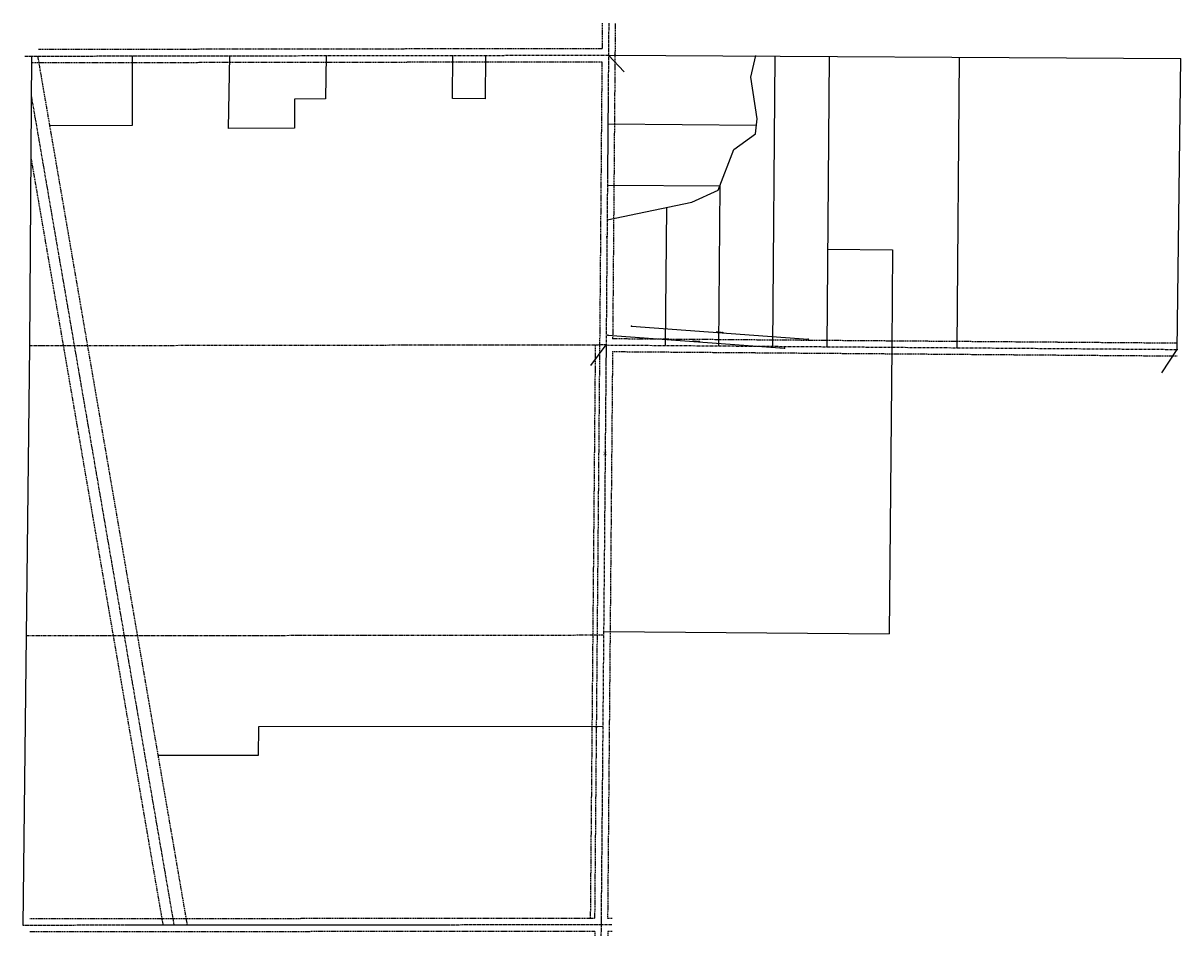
# Model space of a CAD drawing. Extents: x 1704349 to 1709692, y 648396 to 652606.
import ezdxf
from ezdxf.enums import TextEntityAlignment as Align

# ---------------------------------------------------------------- set-up
doc = ezdxf.new("R2010")
doc.units = 0
doc.header["$LTSCALE"] = 10
doc.header["$MEASUREMENT"] = 0
for name, pattern in [('CENTER', [2, 1.25, -0.25, 0.25, -0.25]), ('DASHED', [0.75, 0.5, -0.25]), ('DASHEDX2', [1.5, 1, -0.5]), ('PHANTOM', [2.5, 1.25, -0.25, 0.25, -0.25, 0.25, -0.25])]:
    doc.linetypes.add(name, pattern=pattern)
for name, color, linetype in [('0-centerline', 2, 'CENTER'), ('0-row', 2, 'DASHED'), ('0-RR', 4, 'DASHED'), ('0-surveys', 4, 'Continuous'), ('0-water line easement', 4, 'DASHEDX2'), ('BRGTXT', 7, 'Continuous'), ('CENTERLINE EXISITNG', 1, 'Continuous'), ('CONT_IPIN', 7, 'Continuous'), ('CONT_MAG', 7, 'Continuous'), ('CONT_PK', 4, 'Continuous'), ('CONTROL', 1, 'Continuous'), ('PNTDESC', 2, 'Continuous'), ('PNTMARK', 1, 'Continuous'), ('PNTNO', 2, 'Continuous')]:
    doc.layers.add(name, color=color, linetype=linetype)
doc.styles.add('PTXT', font='TXT')
doc.styles.add('ROMANS', font='ROMANS.SHX')

# ---------------------------------------------------------------- blocks, each defined once
blk = doc.blocks.new('SPT1')
at = {"layer": 'PNTMARK', "linetype": 'Continuous'}
for p, q in [((-0.5, 0), (0.5, 0)), ((0, -0.5), (0, 0.5))]:
    blk.add_line(p, q, dxfattribs=at)
blk = doc.blocks.new('SRVPNO1')
at = {"layer": 'PNTDESC', "style": 'PTXT'}
blk.add_attdef('DESC2', text='', height=1, dxfattribs=at).set_placement((0, -1.75), align=Align.CENTER)
at = {"layer": 'PNTNO', "style": 'PTXT'}
blk.add_attdef('PT#', text='', height=1, dxfattribs=at).set_placement((0, 0.75), align=Align.CENTER)
blk = doc.blocks.new('PNTMARK')
at = {"layer": 'CONT_IPIN'}
blk.add_circle((0, 0), 0.5, dxfattribs=at)
blk = doc.blocks.new('SPT01')
at = {"layer": 'CONT_IPIN'}
blk.add_blockref('PNTMARK', (0, 0), dxfattribs=at)
blk = doc.blocks.new('SPT5')
at = {"layer": 'CONT_PK'}
for p, q in [((-0.375, 0), (-0.5, 0)), ((-0.375, 0), (0.375, 0)), ((0, 0.375), (0, 0.5)), ((0, -0.375), (0, 0.375)), ((0.375, 0), (0.5, 0)), ((0, -0.375), (0, -0.5))]:
    blk.add_line(p, q, dxfattribs=at)
for start, end in [(90, 180), (180, 270), (0, 90), (270, 0)]:
    blk.add_arc((0, 0), 0.375, start, end, dxfattribs=at)
blk.add_point((0, 0), dxfattribs=at)
blk.add_point((0, 0), dxfattribs=at)

msp = doc.modelspace()

# ---------------------------------------------------------------- linework, layer by layer
for p, q in [((1707156.8, 651207.8, 649.2), (1707972, 651148.4, 650.1)), ((1707047.4, 651166, 649.2), (1707862.5, 651106.6, 650.1))]:
    msp.add_line(p, q)
at = {"layer": '0-centerline'}
for p, q in [((1707051.4, 652605.1), (1707039.3, 651121)), ((1704356.3, 652453.5), (1707050.2, 652457.9)), ((1707039.3, 651121), (1707016, 648445.8)), ((1707039.3, 651121), (1709675.3, 651100.5)), ((1707016, 648446.1), (1704349.1, 648443.8)), ((1707016, 648446.1), (1707015.6, 648396.1)), ((1707066, 648446.1), (1707016, 648446.1))]:
    msp.add_line(p, q, dxfattribs=at)
at = {"layer": '0-row', "linetype": 'DASHED'}
for p, q in [((1704389.3, 652423.6), (1707019.9, 652427.8)), ((1707019.9, 652427.8), (1707009.3, 651121.2)), ((1707009.3, 651121.2), (1706986.2, 648475.8)), ((1707069, 651090.7), (1707046.2, 648475.8)), ((1707069, 651090.7), (1709675.1, 651070.5)), ((1706986.2, 648475.8), (1704379.4, 648473.8)), ((1707067, 648475.8), (1707047.3, 648475.8)), ((1706986.8, 648415.8), (1704379.5, 648413.8)), ((1706986.8, 648415.8), (1706986.6, 648396.1)), ((1707046.8, 648415.8), (1707046.6, 648395.6)), ((1707067, 648415.8), (1707046.8, 648415.8))]:
    msp.add_line(p, q, dxfattribs=at)
for points in [[(1707021.4, 652605.5), (1707020.4, 652487.8), (1704419.2, 652483.6)], [(1707081.4, 652604.6), (1707069.5, 651150.7), (1709675.5, 651130.5)]]:
    msp.add_lwpolyline(points, dxfattribs=at)
at = {"layer": '0-RR', "linetype": 'CENTER'}
msp.add_line((1705046.6, 648444.3), (1704388.2, 652268.6), dxfattribs=at)
at = {"layer": '0-RR'}
for points in [[(1705107.4, 648444.4), (1704417.2, 652453.6)], [(1704995.8, 648444.3), (1704386.1, 651986.2)]]:
    msp.add_lwpolyline(points, dxfattribs=at)
at = {"layer": '0-surveys'}
for p, q in [((1704379.6, 651116.8), (1704389.6, 652453.6)), ((1704853.8, 652134.8), (1704853.7, 652454.3)), ((1707050.2, 652458.6), (1709691.6, 652443)), ((1707818.3, 652454), (1707807.4, 651115)), ((1708068.2, 652452.5), (1708057.3, 651113.1)), ((1708668.2, 652448.4), (1708657.3, 651108.4)), ((1709675.3, 651100.5), (1709691.6, 652443)), ((1704472.2, 652134.2), (1704853.8, 652134.8)), ((1707047.6, 652141.3), (1707733.5, 652135.7)), ((1707045.3, 651858.6), (1707563.5, 651854.4)), ((1707563.5, 651854.4), (1707557.5, 651117)), ((1707317.8, 651755.9), (1707312.6, 651118.9)), ((1708061, 651563.1), (1708361, 651560.7)), ((1708361, 651560.7), (1708357.3, 651110.7)), ((1704349.1, 648443.8), (1704379.6, 651116.8)), ((1708357.3, 651110.7), (1708346.3, 649788.9)), ((1707028.3, 649800), (1708346.3, 649788.9))]:
    msp.add_line(p, q, dxfattribs=at)
at = {"layer": '0-surveys', "linetype": 'PHANTOM'}
for p, q in [((1707039.3, 651121), (1704379.6, 651116.8)), ((1704364.3, 649780.3), (1707028.1, 649783.4))]:
    msp.add_line(p, q, dxfattribs=at)
at = {"layer": '0-surveys'}
for points in [[(1705747.2, 652455.8), (1705743.6, 652255.8), (1705600.6, 652255.6), (1705600.8, 652120.5), (1705296.9, 652120), (1705302.9, 652455.1)], [(1706482.2, 652457), (1706480.5, 652257), (1706330.5, 652258), (1706332.2, 652458)], [(1707044, 651698.6), (1707435.5, 651780.5), (1707556.3, 651835.9), (1707628.6, 652022.7), (1707728.8, 652094.6), (1707736.8, 652164.2), (1707706.6, 652357.1), (1707730.4, 652456.9)], [(1707024.6, 649360.8), (1705434.6, 649359.6), (1705433.5, 649227), (1704972.8, 649226.7)]]:
    msp.add_lwpolyline(points, dxfattribs=at)
at = {"layer": '0-water line easement', "linetype": 'DASHED'}
msp.add_line((1706989.3, 651121.4), (1706966.2, 648476), dxfattribs=at)
at = {"layer": 'CENTERLINE EXISITNG'}
for p in [(1707043.3, 651621), (1707034.9, 650621)]:
    msp.add_point(p, dxfattribs=at)
at = {"layer": 'CONT_IPIN'}
for p in [(1707080.3, 652458.5), (1707069.6, 651150.8), (1707312.9, 651149), (1707557.8, 651147), (1707807.6, 651145), (1707009, 651120.9), (1708057.6, 651143.2)]:
    msp.add_point(p, dxfattribs=at)
at = {"layer": 'CONT_MAG'}
msp.add_point((1707039.3, 651121), dxfattribs=at)
at = {"layer": 'CONTROL'}
for p in [(1707156.8, 651207.8, 649.2), (1707047.4, 651166, 649.2), (1707972, 651148.4, 650.1), (1707862.5, 651106.6, 650.1), (1709675.1, 651100.5), (1706993.9, 649360.8), (1707016, 648446.1)]:
    msp.add_point(p, dxfattribs=at)
at = {"layer": 'PNTNO'}
for p, q in [((1707123, 652380.3), (1707050.6, 652458)), ((1706968.7, 651025.9), (1707039.2, 651121.1)), ((1709603.9, 650992.7), (1709675, 651100.6))]:
    msp.add_line(p, q, dxfattribs=at)

# ---------------------------------------------------------------- block references
at = {"layer": 'CENTERLINE EXISITNG'}
ref = msp.add_blockref('SRVPNO1', (1707043.3, 651621), dxfattribs=dict(at, xscale=4.800000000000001, yscale=4.800000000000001, zscale=4.800000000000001))
ref.add_attrib('PT#', 'CLX1', dxfattribs={"layer": 'PNTNO', "height": 4.8, "style": 'PTXT'}).set_placement((1707043.3, 651624.6), align=Align.CENTER)
ref.add_attrib('DESC2', 'POT', dxfattribs={"layer": 'PNTDESC', "height": 4.8, "style": 'PTXT'}).set_placement((1707043.3, 651612.6), align=Align.CENTER)
at = {"layer": 'CENTERLINE EXISITNG', "xscale": 4.800000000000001, "yscale": 4.800000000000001, "zscale": 4.800000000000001}
for p in [(1707043.3, 651621), (1707034.9, 650621)]:
    msp.add_blockref('SPT1', p, dxfattribs=at)
at = {"layer": 'CENTERLINE EXISITNG'}
ref = msp.add_blockref('SRVPNO1', (1707034.9, 650621), dxfattribs=dict(at, xscale=4.800000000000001, yscale=4.800000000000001, zscale=4.800000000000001))
ref.add_attrib('PT#', 'CLX2', dxfattribs={"layer": 'PNTNO', "height": 4.8, "style": 'PTXT'}).set_placement((1707034.9, 650624.6), align=Align.CENTER)
ref.add_attrib('DESC2', 'POT', dxfattribs={"layer": 'PNTDESC', "height": 4.8, "style": 'PTXT'}).set_placement((1707034.9, 650612.6), align=Align.CENTER)
at = {"layer": 'CONT_IPIN'}
ref = msp.add_blockref('SRVPNO1', (1707080.3, 652458.5), dxfattribs=dict(at, xscale=1.2, yscale=1.2, zscale=1.2))
ref.add_attrib('PT#', 'SV17', dxfattribs={"layer": 'PNTNO', "height": 1.2, "style": 'PTXT'}).set_placement((1707080.3, 652459.4), align=Align.CENTER)
ref.add_attrib('DESC2', 'IPIN #5REBAR,', dxfattribs={"layer": 'PNTDESC', "height": 1.2, "style": 'PTXT'}).set_placement((1707080.3, 652456.4), align=Align.CENTER)
at = {"layer": 'CONT_IPIN', "xscale": 1.6, "yscale": 1.6, "zscale": 1.6}
for p in [(1707080.3, 652458.5), (1707069.6, 651150.8), (1707312.9, 651149), (1707557.8, 651147), (1707807.6, 651145), (1707009, 651120.9), (1708057.6, 651143.2)]:
    msp.add_blockref('SPT01', p, dxfattribs=at)
at = {"layer": 'CONT_IPIN'}
ref = msp.add_blockref('SRVPNO1', (1707069.6, 651150.8), dxfattribs=dict(at, xscale=1.2, yscale=1.2, zscale=1.2))
ref.add_attrib('PT#', 'SV10', dxfattribs={"layer": 'PNTNO', "height": 1.2, "style": 'PTXT'}).set_placement((1707069.6, 651151.7), align=Align.CENTER)
ref.add_attrib('DESC2', 'IPIN #5REBAR,', dxfattribs={"layer": 'PNTDESC', "height": 1.2, "style": 'PTXT'}).set_placement((1707069.6, 651148.7), align=Align.CENTER)
ref = msp.add_blockref('SRVPNO1', (1707312.9, 651149), dxfattribs=dict(at, xscale=1.2, yscale=1.2, zscale=1.2))
ref.add_attrib('PT#', 'SV11', dxfattribs={"layer": 'PNTNO', "height": 1.2, "style": 'PTXT'}).set_placement((1707312.9, 651149.9), align=Align.CENTER)
ref.add_attrib('DESC2', 'IPIN #5REBAR,', dxfattribs={"layer": 'PNTDESC', "height": 1.2, "style": 'PTXT'}).set_placement((1707312.9, 651146.9), align=Align.CENTER)
ref = msp.add_blockref('SRVPNO1', (1707557.8, 651147), dxfattribs=dict(at, xscale=1.2, yscale=1.2, zscale=1.2))
ref.add_attrib('PT#', 'SV12', dxfattribs={"layer": 'PNTNO', "height": 1.2, "style": 'PTXT'}).set_placement((1707557.8, 651147.9), align=Align.CENTER)
ref.add_attrib('DESC2', 'IPIN LCANDRUS,', dxfattribs={"layer": 'PNTDESC', "height": 1.2, "style": 'PTXT'}).set_placement((1707557.8, 651144.9), align=Align.CENTER)
ref = msp.add_blockref('SRVPNO1', (1707807.6, 651145), dxfattribs=dict(at, xscale=1.2, yscale=1.2, zscale=1.2))
ref.add_attrib('PT#', 'SV13', dxfattribs={"layer": 'PNTNO', "height": 1.2, "style": 'PTXT'}).set_placement((1707807.6, 651145.9), align=Align.CENTER)
ref.add_attrib('DESC2', 'IPIN #5REBAR,', dxfattribs={"layer": 'PNTDESC', "height": 1.2, "style": 'PTXT'}).set_placement((1707807.6, 651142.9), align=Align.CENTER)
ref = msp.add_blockref('SRVPNO1', (1708057.6, 651143.2), dxfattribs=dict(at, xscale=1.2, yscale=1.2, zscale=1.2))
ref.add_attrib('PT#', 'SV14', dxfattribs={"layer": 'PNTNO', "height": 1.2, "style": 'PTXT'}).set_placement((1708057.6, 651144.1), align=Align.CENTER)
ref.add_attrib('DESC2', 'IPIN #5REBARBENT,', dxfattribs={"layer": 'PNTDESC', "height": 1.2, "style": 'PTXT'}).set_placement((1708057.6, 651141.1), align=Align.CENTER)
ref = msp.add_blockref('SRVPNO1', (1707009, 651120.9), dxfattribs=dict(at, xscale=1.2, yscale=1.2, zscale=1.2))
ref.add_attrib('PT#', 'SV16', dxfattribs={"layer": 'PNTNO', "height": 1.2, "style": 'PTXT'}).set_placement((1707009, 651121.8), align=Align.CENTER)
ref.add_attrib('DESC2', 'IPIN #5REBARBENT,', dxfattribs={"layer": 'PNTDESC', "height": 1.2, "style": 'PTXT'}).set_placement((1707009, 651118.8), align=Align.CENTER)
at = {"layer": 'CONT_MAG'}
ref = msp.add_blockref('SRVPNO1', (1707039.3, 651121), dxfattribs=dict(at, xscale=1.2, yscale=1.2, zscale=1.2))
ref.add_attrib('PT#', 'SV15', dxfattribs={"layer": 'PNTNO', "height": 1.2, "style": 'PTXT'}).set_placement((1707039.3, 651121.9), align=Align.CENTER)
ref.add_attrib('DESC2', 'MAG', dxfattribs={"layer": 'PNTDESC', "height": 1.2, "style": 'PTXT'}).set_placement((1707039.3, 651118.9), align=Align.CENTER)
at = {"layer": 'CONT_MAG', "xscale": 2, "yscale": 2, "zscale": 2}
msp.add_blockref('SPT5', (1707039.3, 651121), dxfattribs=at)
at = {"layer": 'CONTROL'}
ref = msp.add_blockref('SRVPNO1', (1707156.8, 651207.8, 649.2), dxfattribs=dict(at, xscale=1.6, yscale=1.6, zscale=1.6))
ref.add_attrib('PT#', 'G1', dxfattribs={"layer": 'PNTNO', "height": 1.6, "style": 'PTXT'}).set_placement((1707156.8, 651209, 649.2), align=Align.CENTER)
at = {"layer": 'CONTROL', "xscale": 1.6, "yscale": 1.6, "zscale": 1.6}
for p in [(1707156.8, 651207.8, 649.2), (1707047.4, 651166, 649.2), (1707972, 651148.4, 650.1), (1707862.5, 651106.6, 650.1), (1709675.1, 651100.5), (1706993.9, 649360.8), (1707016, 648446.1)]:
    msp.add_blockref('SPT1', p, dxfattribs=at)
at = {"layer": 'CONTROL'}
ref = msp.add_blockref('SRVPNO1', (1707047.4, 651166, 649.2), dxfattribs=dict(at, xscale=1.6, yscale=1.6, zscale=1.6))
ref.add_attrib('PT#', 'GPS1', dxfattribs={"layer": 'PNTNO', "height": 1.6, "style": 'PTXT'}).set_placement((1707047.4, 651167.2, 649.2), align=Align.CENTER)
ref = msp.add_blockref('SRVPNO1', (1707972, 651148.4, 650.1), dxfattribs=dict(at, xscale=1.6, yscale=1.6, zscale=1.6))
ref.add_attrib('PT#', 'G2', dxfattribs={"layer": 'PNTNO', "height": 1.6, "style": 'PTXT'}).set_placement((1707972, 651149.6, 650.1), align=Align.CENTER)
ref = msp.add_blockref('SRVPNO1', (1707862.5, 651106.6, 650.1), dxfattribs=dict(at, xscale=1.6, yscale=1.6, zscale=1.6))
ref.add_attrib('PT#', 'GPS2', dxfattribs={"layer": 'PNTNO', "height": 1.6, "style": 'PTXT'}).set_placement((1707862.5, 651107.8, 650.1), align=Align.CENTER)
ref = msp.add_blockref('SRVPNO1', (1709675.1, 651100.5), dxfattribs=dict(at, xscale=1.6, yscale=1.6, zscale=1.6))
ref.add_attrib('PT#', 'GIP3', dxfattribs={"layer": 'PNTNO', "height": 1.6, "style": 'PTXT'}).set_placement((1709675.1, 651101.7), align=Align.CENTER)
ref.add_attrib('DESC2', 'MAG', dxfattribs={"layer": 'PNTDESC', "height": 1.6, "style": 'PTXT'}).set_placement((1709675.1, 651097.7), align=Align.CENTER)
ref = msp.add_blockref('SRVPNO1', (1706993.9, 649360.8), dxfattribs=dict(at, xscale=1.6, yscale=1.6, zscale=1.6))
ref.add_attrib('PT#', 'GIP20', dxfattribs={"layer": 'PNTNO', "height": 1.6, "style": 'PTXT'}).set_placement((1706993.9, 649362), align=Align.CENTER)
ref.add_attrib('DESC2', 'IPIN/#5REBAR', dxfattribs={"layer": 'PNTDESC', "height": 1.6, "style": 'PTXT'}).set_placement((1706993.9, 649358), align=Align.CENTER)
ref = msp.add_blockref('SRVPNO1', (1707016, 648446.1), dxfattribs=dict(at, xscale=1.6, yscale=1.6, zscale=1.6))
ref.add_attrib('PT#', 'GIP21', dxfattribs={"layer": 'PNTNO', "height": 1.6, "style": 'PTXT'}).set_placement((1707016, 648447.3), align=Align.CENTER)
ref.add_attrib('DESC2', 'RSPK', dxfattribs={"layer": 'PNTDESC', "height": 1.6, "style": 'PTXT'}).set_placement((1707016, 648443.3), align=Align.CENTER)

# ---------------------------------------------------------------- texts
at = {"layer": 'BRGTXT', "style": 'ROMANS'}
for s, p in [('N 85°49\'53" W  817.34\'', (1707564.5, 651179.3)), ('S 85°49\'53" E  817.29\'', (1707455, 651137.5))]:
    msp.add_text(s, height=2, rotation=355.8315, dxfattribs=at).set_placement(p, align=Align.CENTER)

doc.saveas('drawing.dxf')
